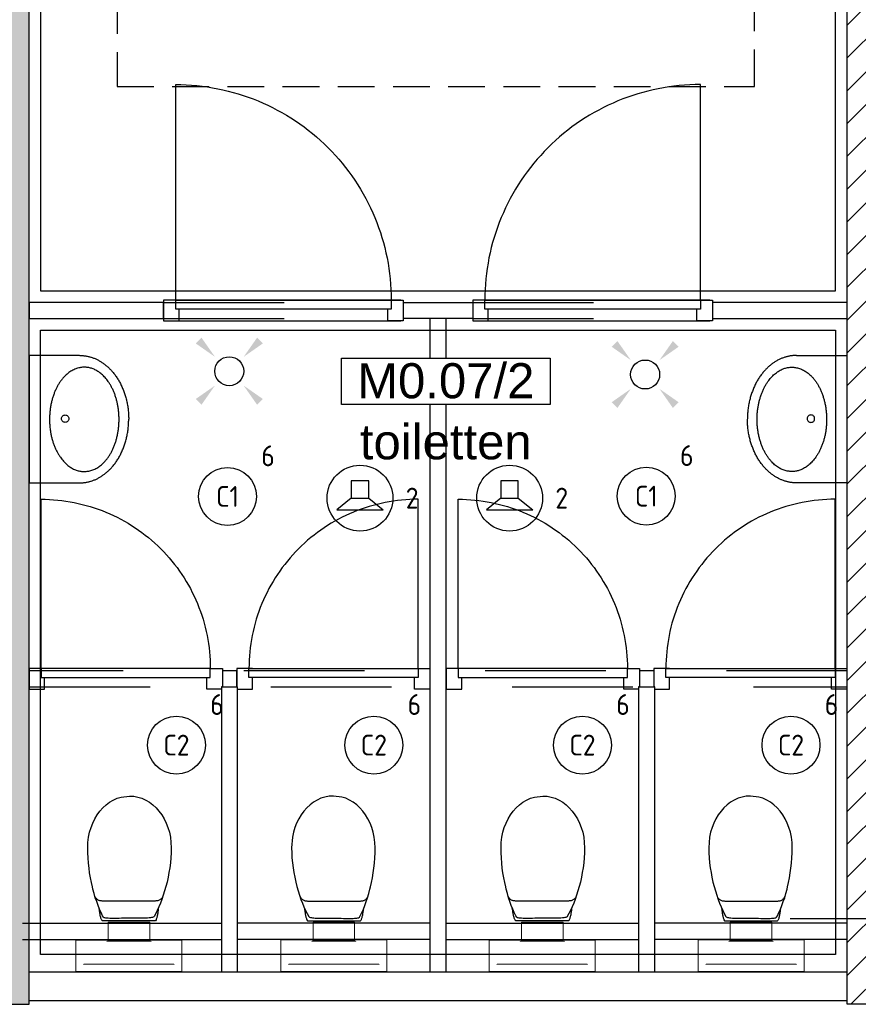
# Model space of a CAD drawing. Header units: millimetres. Extents: x -38031 to 110605, y -22066 to 88711.
# Tile 129 of 150: x 78745 to 82363, y 25480 to 29730. Entities that reach past the tile are written whole.
import ezdxf
from ezdxf.enums import TextEntityAlignment as Align

# ---------------------------------------------------------------- set-up
doc = ezdxf.new("R2010")
doc.units = ezdxf.units.MM
doc.header["$LTSCALE"] = 50
doc.set_wipeout_variables(frame=1)
doc.linetypes.add('HIDDEN2', pattern=[4.7625, 3.175, -1.5875])
doc.linetypes.add('STYLE_01', pattern=[0.41664, 0.20828, -0.20836])
for name, color, linetype in [('AB$1A---_ATTRIB035', 8, 'Continuous'), ('AL$1A---_ALGEMEEN', 8, 'Continuous'), ('AM$1A---_ARCERING', 8, 'Continuous'), ('Bouwkundig', 8, 'Continuous'), ('EL6311--', 3, 'Continuous'), ('EL6421--', 3, 'Continuous'), ('LICHT_TEXT018', 1, 'Continuous'), ('versterkte strook', 7, 'Continuous')]:
    doc.layers.add(name, color=color, linetype=linetype)
doc.styles.add('Arial', font='ARIAL.TTF')
doc.styles.add('BURO-018', font='iso.shx', dxfattribs={"height": 90})
doc.styles.get("Standard").update_dxf_attribs({"font": 'iso.shx'})

# ---------------------------------------------------------------- blocks, each defined once
blk = doc.blocks.new('E00411')
at = {"color": 0, "linetype": 'Continuous'}
blk.add_circle((0, 0), 1.25, dxfattribs=at)
for points in [[(-2.892, 2.396), (-2.396, 2.892), (-1.237, 1.237)], [(2.396, 2.892), (2.892, 2.396), (1.237, 1.237)], [(-2.396, -2.892), (-2.892, -2.396), (-1.237, -1.237)], [(2.892, -2.396), (2.396, -2.892), (1.237, -1.237)]]:
    blk.add_solid(points, dxfattribs=at)
at = {"color": 0, "linetype": 'Continuous', "style": 'BURO-018'}
for tag, p in [('E_GKAST', (0, 8)), ('E_GROEP', (0, 5)), ('E_SLET1', (4.5, 2)), ('E_GROEP', (0, 0)), ('E_GKAST', (0, 0))]:
    blk.add_attdef(tag, text='', height=1.8, dxfattribs=at).set_placement(p, align=Align.MIDDLE)
at = {"color": 0, "linetype": 'Continuous', "style": 'BURO-018', "flags": 1}
for tag, p in [('E_SGROEP', (4.5, 5)), ('E_MATCODE', (0, 0)), ('E_SGROEP', (0, 0))]:
    blk.add_attdef(tag, text='', height=1.8, dxfattribs=at).set_placement(p, align=Align.MIDDLE)
blk = doc.blocks.new('1115B3A')
at = {"color": 0, "linetype": 'Continuous'}
blk.add_circle((0, 0), 2.5, dxfattribs=at)
at = {"color": 0, "linetype": 'Continuous', "style": 'BURO-018'}
for tag, p in [('E_GKAST', (0, 8)), ('E_GROEP', (0, 5)), ('E_SGROEP', (4.5, 5)), ('E_ARMCODE', (0, 0)), ('E_SLET', (4.5, -1))]:
    blk.add_attdef(tag, text='', height=1.8, dxfattribs=at).set_placement(p, align=Align.MIDDLE)
blk = doc.blocks.new('32x_hout-mk 809-p')
at = {"color": 0}
for points in [[(-20.7, -167), (-20.7, -100), (-110.7, -100), (-110.7, -167)], [(-110.7, -867), (-20.7, -867), (-20.7, -934), (-110.7, -934)]]:
    blk.add_wipeout(points, dxfattribs=at).dxf.layer = 'AL$1A---_ALGEMEEN'
at = {"layer": 'AL$1A---_ALGEMEEN', "color": 0}
for points in [[(-20.7, -167), (-20.7, -100), (-110.7, -100), (-110.7, -167)], [(709.1, -864.1), (708.4, -846.2), (707.3, -828.3), (705.8, -810.4), (703.8, -792.6), (701.4, -774.9), (698.5, -757.2), (695.3, -739.6), (691.6, -722.1), (687.4, -704.6), (682.8, -687.3), (677.9, -670.1), (672.4, -653), (666.6, -636.1), (660.4, -619.3), (653.7, -602.6), (646.7, -586.2), (639.2, -569.9), (631.3, -553.8), (623.1, -537.9), (614.5, -522.2), (605.4, -506.7), (596, -491.5), (586.3, -476.4), (576.1, -461.7), (565.6, -447.1), (554.8, -432.9), (543.6, -418.9), (532.1, -405.2), (520.2, -391.8), (508, -378.6), (495.5, -365.8), (482.7, -353.3), (469.5, -341.1), (456.1, -329.2), (442.4, -317.7), (428.4, -306.5), (414.2, -295.7), (399.6, -285.2), (384.9, -275), (369.8, -265.3), (354.6, -255.9), (339.1, -246.8), (323.4, -238.2), (307.5, -229.9), (291.4, -222.1), (275.1, -214.6), (258.7, -207.6), (242, -200.9), (225.2, -194.7), (208.3, -188.8), (191.2, -183.4), (174, -178.4), (156.7, -173.9), (139.2, -169.7), (121.7, -166), (104.1, -162.7), (86.4, -159.9), (68.7, -157.5), (50.8, -155.5), (33, -154), (15.1, -152.9), (-2.8, -152.2), (-20.7, -152), (-20.7, -882), (709.3, -882)], [(-110.7, -867), (-20.7, -867), (-20.7, -934), (-110.7, -934)]]:
    blk.add_lwpolyline(points, close=True, dxfattribs=at)
at = {"color": 0}
blk.add_wipeout([(-60.7, -152), (-20.7, -152), (-20.7, -882), (-60.7, -882)], dxfattribs=at).dxf.layer = 'AL$1A---_ALGEMEEN'
at = {"layer": 'AL$1A---_ALGEMEEN', "color": 0}
blk.add_lwpolyline([(-60.7, -152), (-20.7, -152), (-20.7, -882), (-60.7, -882)], close=True, dxfattribs=at)
blk = doc.blocks.new('32x_hout-mk 809s-p')
at = {"color": 0}
for points in [[(-20.7, -167), (-20.7, -100), (-110.7, -100), (-110.7, -167)], [(-110.7, -867), (-20.7, -867), (-20.7, -934), (-110.7, -934)]]:
    blk.add_wipeout(points, dxfattribs=at).dxf.layer = 'AL$1A---_ALGEMEEN'
at = {"layer": 'AL$1A---_ALGEMEEN', "color": 0}
for points in [[(-20.7, -167), (-20.7, -100), (-110.7, -100), (-110.7, -167)], [(709.1, -864.1), (708.4, -846.2), (707.3, -828.3), (705.8, -810.4), (703.8, -792.6), (701.4, -774.9), (698.5, -757.2), (695.3, -739.6), (691.6, -722.1), (687.4, -704.6), (682.8, -687.3), (677.9, -670.1), (672.4, -653), (666.6, -636.1), (660.4, -619.3), (653.7, -602.6), (646.7, -586.2), (639.2, -569.9), (631.3, -553.8), (623.1, -537.9), (614.5, -522.2), (605.4, -506.7), (596, -491.5), (586.3, -476.4), (576.1, -461.7), (565.6, -447.1), (554.8, -432.9), (543.6, -418.9), (532.1, -405.2), (520.2, -391.8), (508, -378.6), (495.5, -365.8), (482.7, -353.3), (469.5, -341.1), (456.1, -329.2), (442.4, -317.7), (428.4, -306.5), (414.2, -295.7), (399.6, -285.2), (384.9, -275), (369.8, -265.3), (354.6, -255.9), (339.1, -246.8), (323.4, -238.2), (307.5, -229.9), (291.4, -222.1), (275.1, -214.6), (258.7, -207.6), (242, -200.9), (225.2, -194.7), (208.3, -188.8), (191.2, -183.4), (174, -178.4), (156.7, -173.9), (139.2, -169.7), (121.7, -166), (104.1, -162.7), (86.4, -159.9), (68.7, -157.5), (50.8, -155.5), (33, -154), (15.1, -152.9), (-2.8, -152.2), (-20.7, -152), (-20.7, -882), (709.3, -882)], [(-110.7, -867), (-20.7, -867), (-20.7, -934), (-110.7, -934)]]:
    blk.add_lwpolyline(points, close=True, dxfattribs=at)
at = {"color": 0}
blk.add_wipeout([(-60.7, -152), (-20.7, -152), (-20.7, -882), (-60.7, -882)], dxfattribs=at).dxf.layer = 'AL$1A---_ALGEMEEN'
at = {"layer": 'AL$1A---_ALGEMEEN', "color": 0}
blk.add_lwpolyline([(-60.7, -152), (-20.7, -152), (-20.7, -882), (-60.7, -882)], close=True, dxfattribs=at)
blk = doc.blocks.new('toil. 10 top')
at = {"color": 0, "lineweight": 5}
blk.add_wipeout([(-202.38, 176.35), (202.64, 176.35), (202.64, 77.25), (-202.38, 77.25)], dxfattribs=at).dxf.layer = 'AL$1A---_ALGEMEEN'
at = {"color": 0}
blk.add_wipeout([(-126.41, -63.78), (-125.9, -59.46), (-125.39, -54.88), (-124.88, -50.82), (-124.12, -47.01), (-123.61, -42.94), (-123.1, -39.13), (-122.34, -35.57), (-121.58, -32.02), (-120.82, -28.71), (-120.05, -25.66), (-119.29, -22.87), (-118.27, -19.82), (-117.51, -17.28), (-116.5, -14.99), (-113.95, -10.42), (115.23, -9.66), (116.5, -11.69), (117.77, -13.97), (119.04, -16.52), (120.06, -19.31), (121.08, -22.36), (122.09, -25.41), (122.86, -28.71), (123.87, -32.02), (124.64, -36.08), (125.14, -39.64), (125.91, -43.45), (126.67, -47.52), (127.18, -51.33), (127.94, -55.39), (129.46, -63.27)], dxfattribs=at).dxf.layer = 'AL$1A---_ALGEMEEN'
at = {"layer": 'AL$1A---_ALGEMEEN', "color": 0, "lineweight": 5, "flags": 128}
blk.add_lwpolyline([(-202.38, 176.35), (202.64, 176.35), (202.64, 77.25), (-202.38, 77.25), (-202.38, 176.35)], dxfattribs=at)
at = {"layer": 'AL$1A---_ALGEMEEN', "color": 0, "flags": 128}
blk.add_lwpolyline([(-126.41, -63.78), (-125.9, -59.46), (-125.39, -54.88), (-124.88, -50.82), (-124.12, -47.01), (-123.61, -42.94), (-123.1, -39.13), (-122.34, -35.57), (-121.58, -32.02), (-120.82, -28.71), (-120.05, -25.66), (-119.29, -22.87), (-118.27, -19.82), (-117.51, -17.28), (-116.5, -14.99), (-113.95, -10.42), (115.23, -9.66), (116.5, -11.69), (117.77, -13.97), (119.04, -16.52), (120.06, -19.31), (121.08, -22.36), (122.09, -25.41), (122.86, -28.71), (123.87, -32.02), (124.64, -36.08), (125.14, -39.64), (125.91, -43.45), (126.67, -47.52), (127.18, -51.33), (127.94, -55.39), (129.46, -63.27)], dxfattribs=at)
at = {"color": 0}
blk.add_wipeout([(-182.05, -326), (-181.8, -304.15), (-180.53, -282.55), (-178.5, -260.95), (-175.96, -239.61), (-172.4, -218.77), (-168.59, -198.19), (-164.01, -177.86), (-159.18, -158.29), (-153.59, -139.24), (-147.75, -120.94), (-141.65, -103.15), (-135.3, -86.65), (-128.69, -70.89), (-121.83, -55.65), (-114.97, -41.42), (-107.86, -28.46), (-106.59, -27.19), (-104.3, -25.92), (-101, -24.9), (-96.93, -24.14), (-92.1, -23.38), (-86.51, -22.87), (-80.16, -22.36), (-73.04, -22.11), (-65.68, -21.85), (-57.29, -21.6), (-48.65, -21.6), (-39.5, -21.6), (-29.85, -21.34), (-19.68, -21.34), (1.41, -21.34), (11.81, -21.34), (22.49, -21.34), (32.4, -21.34), (42.31, -21.09), (51.2, -21.09), (60.09, -20.84), (68.22, -20.84), (76.1, -20.84), (82.96, -21.09), (89.32, -21.34), (95.16, -21.6), (99.99, -22.11), (104.05, -22.87), (107.1, -23.63), (110.66, -25.66), (113.96, -32.52), (120.82, -45.99), (127.43, -60.98), (133.78, -76.74), (139.63, -93.25), (145.47, -110.27), (150.81, -128.31), (155.89, -147.11), (158.18, -156.77), (162.5, -176.33), (166.56, -196.41), (169.86, -216.99), (172.66, -238.34), (174.95, -259.93), (176.73, -281.79), (177.74, -303.64), (178.25, -326), (177.23, -348.87), (174.44, -370.981), (170.12, -392.571), (164.02, -412.651), (156.4, -432.471), (147.25, -450.511), (136.83, -467.791), (125.4, -483.801), (112.44, -498.031), (98.72, -510.981), (83.73, -522.161), (67.97, -531.821), (51.45, -539.191), (34.43, -544.781), (-1.9, -549.101), (-20.19, -548.081), (-38.23, -544.781), (-55.51, -539.191), (-72.03, -531.821), (-87.78, -522.161), (-102.52, -510.981), (-116.5, -498.031), (-129.2, -483.801), (-140.89, -467.791), (-151.31, -450.511), (-160.46, -432.471), (-168.08, -412.651), (-174.18, -392.571), (-178.5, -370.981)], dxfattribs=at).dxf.layer = 'AL$1A---_ALGEMEEN'
at = {"layer": 'AL$1A---_ALGEMEEN', "color": 0, "flags": 128}
blk.add_lwpolyline([(-182.05, -326), (-181.8, -304.15), (-180.53, -282.55), (-178.5, -260.95), (-175.96, -239.61), (-172.4, -218.77), (-168.59, -198.19), (-164.01, -177.86), (-159.18, -158.29), (-153.59, -139.24), (-147.75, -120.94), (-141.65, -103.15), (-135.3, -86.65), (-128.69, -70.89), (-121.83, -55.65), (-114.97, -41.42), (-107.86, -28.46), (-106.59, -27.19), (-104.3, -25.92), (-101, -24.9), (-96.93, -24.14), (-92.1, -23.38), (-86.51, -22.87), (-80.16, -22.36), (-73.04, -22.11), (-65.68, -21.85), (-57.29, -21.6), (-48.65, -21.6), (-39.5, -21.6), (-29.85, -21.34), (-19.68, -21.34), (1.41, -21.34), (11.81, -21.34), (22.49, -21.34), (32.4, -21.34), (42.31, -21.09), (51.2, -21.09), (60.09, -20.84), (68.22, -20.84), (76.1, -20.84), (82.96, -21.09), (89.32, -21.34), (95.16, -21.6), (99.99, -22.11), (104.05, -22.87), (107.1, -23.63), (110.66, -25.66), (113.96, -32.52), (120.82, -45.99), (127.43, -60.98), (133.78, -76.74), (139.63, -93.25), (145.47, -110.27), (150.81, -128.31), (155.89, -147.11), (158.18, -156.77), (162.5, -176.33), (166.56, -196.41), (169.86, -216.99), (172.66, -238.34), (174.95, -259.93), (176.73, -281.79), (177.74, -303.64), (178.25, -326), (177.23, -348.87), (174.44, -370.981), (170.12, -392.571), (164.02, -412.651), (156.4, -432.471), (147.25, -450.511), (136.83, -467.791), (125.4, -483.801), (112.44, -498.031), (98.72, -510.981), (83.73, -522.161), (67.97, -531.821), (51.45, -539.191), (34.43, -544.781), (-1.9, -549.101), (-20.19, -548.081), (-38.23, -544.781), (-55.51, -539.191), (-72.03, -531.821), (-87.78, -522.161), (-102.52, -510.981), (-116.5, -498.031), (-129.2, -483.801), (-140.89, -467.791), (-151.31, -450.511), (-160.46, -432.471), (-168.08, -412.651), (-174.18, -392.571), (-178.5, -370.981), (-182.05, -326)], dxfattribs=at)
at = {"color": 0, "lineweight": 5}
blk.add_wipeout([(-89.82, 75.21), (89.57, 75.21), (89.57, -4.57), (-89.82, -4.57)], dxfattribs=at).dxf.layer = 'AL$1A---_ALGEMEEN'
at = {"color": 0}
blk.add_wipeout([(-145.72, -115.35), (-144.45, -112.56), (-142.92, -110.01), (-141.14, -107.73), (-139.11, -105.19), (-137.08, -103.41), (-134.79, -101.88), (-132.25, -100.36), (-129.71, -99.09), (-127.17, -98.33), (-124.37, -97.31), (-121.83, -96.8), (-119.04, -96.29), (-116.24, -96.04), (-113.45, -95.79), (-107.86, -95.54), (110.66, -95.54), (112.95, -95.79), (115.74, -95.79), (118.28, -96.04), (120.82, -96.04), (123.36, -96.55), (125.91, -97.06), (128.19, -97.82), (130.73, -98.83), (133.02, -99.85), (135.31, -101.12), (137.59, -102.9), (139.63, -104.68), (141.66, -107.22), (143.44, -109.51), (147, -115.35)], dxfattribs=at).dxf.layer = 'AL$1A---_ALGEMEEN'
at = {"layer": 'AL$1A---_ALGEMEEN', "color": 0}
blk.add_line((460, 0), (-460, 0), dxfattribs=at)
at = {"layer": 'AL$1A---_ALGEMEEN', "color": 0, "lineweight": 5, "flags": 128}
blk.add_lwpolyline([(-89.82, 75.21), (89.57, 75.21), (89.57, -4.57), (-89.82, -4.57), (-89.82, 75.21)], dxfattribs=at)
at = {"layer": 'AL$1A---_ALGEMEEN', "color": 0, "flags": 128}
blk.add_lwpolyline([(-145.72, -115.35), (-144.45, -112.56), (-142.92, -110.01), (-141.14, -107.73), (-139.11, -105.19), (-137.08, -103.41), (-134.79, -101.88), (-132.25, -100.36), (-129.71, -99.09), (-127.17, -98.33), (-124.37, -97.31), (-121.83, -96.8), (-119.04, -96.29), (-116.24, -96.04), (-113.45, -95.79), (-107.86, -95.54), (110.66, -95.54), (112.95, -95.79), (115.74, -95.79), (118.28, -96.04), (120.82, -96.04), (123.36, -96.55), (125.91, -97.06), (128.19, -97.82), (130.73, -98.83), (133.02, -99.85), (135.31, -101.12), (137.59, -102.9), (139.63, -104.68), (141.66, -107.22), (143.44, -109.51), (147, -115.35)], dxfattribs=at)
at = {"color": 0, "lineweight": 5}
for points in [[(-228.05, 208.36), (-228.05, 71.4), (-89.82, 71.4)], [(89.82, 71.4), (229.32, 71.4), (229.32, 208.87)]]:
    blk.add_wipeout(points, dxfattribs=at).dxf.layer = 'AL$1A---_ALGEMEEN'
at = {"layer": 'AL$1A---_ALGEMEEN', "color": 0, "lineweight": 5}
blk.add_line((-228.05, 208.36), (229.32, 208.36), dxfattribs=at)
at = {"layer": 'AL$1A---_ALGEMEEN', "color": 0}
blk.add_line((460, 70), (-460, 70), dxfattribs=at)
at = {"layer": 'AL$1A---_ALGEMEEN', "color": 0, "lineweight": 5, "flags": 128}
for points in [[(-228.05, 208.36), (-228.05, 71.4), (-89.82, 71.4)], [(89.82, 71.4), (229.32, 71.4), (229.32, 208.87)]]:
    blk.add_lwpolyline(points, dxfattribs=at)
blk = doc.blocks.new('wastafel  430 x 550')
at = {"color": 0}
blk.add_wipeout([(0, -218.4), (275, -218.4), (275, -220.2), (275, -222), (274.9, -223.7), (274.9, -225.5), (274.8, -227.2), (274.7, -229), (274.6, -230.7), (274.4, -232.5), (274.3, -234.2), (274.1, -236), (273.9, -237.7), (273.7, -239.4), (273.5, -241.1), (273.2, -242.9), (273, -244.6), (272.7, -246.3), (272.4, -248), (272.1, -249.7), (271.8, -251.4), (271.4, -253.1), (271, -254.8), (270.6, -256.5), (270.2, -258.2), (269.8, -259.9), (269.4, -261.6), (268.9, -263.2), (268.4, -264.9), (267.9, -266.6), (267.4, -268.2), (266.9, -269.9), (266.4, -271.6), (265.8, -273.2), (265.2, -274.9), (264.6, -276.5), (264, -278.2), (263.3, -279.8), (262.7, -281.4), (262, -283.1), (261.3, -284.7), (260.6, -286.3), (259.9, -287.9), (259.1, -289.6), (258.4, -291.2), (257.6, -292.8), (256.8, -294.4), (256, -296), (255.1, -297.6), (254.3, -299.2), (253.4, -300.8), (252.5, -302.4), (251.6, -303.9), (250.7, -305.5), (249.7, -307.1), (248.8, -308.7), (247.8, -310.3), (246.8, -311.8), (245.8, -313.4), (244.7, -314.9), (243.7, -316.5), (242.6, -318), (241.5, -319.6), (240.4, -321.1), (239.3, -322.7), (238.2, -324.2), (237, -325.7), (235.8, -327.3), (234.6, -328.8), (233.4, -330.3), (232.2, -331.8), (231, -333.2), (229.8, -334.7), (228.5, -336.2), (227.3, -337.6), (226, -339), (224.7, -340.5), (223.4, -341.9), (222.1, -343.3), (220.7, -344.7), (219.4, -346.1), (218, -347.5), (216.7, -348.8), (215.3, -350.2), (213.9, -351.5), (212.5, -352.9), (211.1, -354.2), (209.6, -355.5), (208.2, -356.8), (206.7, -358.1), (205.3, -359.4), (203.8, -360.7), (202.3, -361.9), (200.8, -363.2), (199.2, -364.4), (197.7, -365.7), (196.1, -366.9), (194.6, -368.1), (193, -369.3), (191.4, -370.5), (189.8, -371.7), (188.2, -372.9), (186.5, -374), (184.9, -375.2), (183.2, -376.3), (181.6, -377.5), (179.9, -378.6), (178.2, -379.7), (176.5, -380.8), (174.7, -381.9), (173, -383), (171.3, -384.1), (169.5, -385.1), (167.7, -386.2), (165.9, -387.2), (164.1, -388.3), (162.3, -389.3), (160.5, -390.3), (158.6, -391.3), (156.8, -392.3), (154.9, -393.3), (153, -394.2), (151.1, -395.2), (149.2, -396.2), (147.3, -397.1), (145.4, -398), (143.4, -399), (141.5, -399.9), (139.5, -400.8), (137.5, -401.7), (135.5, -402.5), (133.5, -403.4), (131.5, -404.3), (129.5, -405.1), (127.5, -405.9), (125.4, -406.7), (123.4, -407.5), (121.4, -408.3), (119.4, -409.1), (117.3, -409.8), (115.3, -410.6), (113.2, -411.3), (111.2, -412), (109.1, -412.7), (107, -413.4), (105, -414.1), (102.9, -414.7), (100.8, -415.4), (98.7, -416), (96.7, -416.6), (94.6, -417.2), (92.5, -417.8), (90.4, -418.4), (88.3, -418.9), (86.1, -419.5), (84, -420), (81.9, -420.5), (79.8, -421), (77.6, -421.5), (75.5, -422), (73.4, -422.5), (71.2, -422.9), (69.1, -423.3), (66.9, -423.8), (64.8, -424.2), (62.6, -424.6), (60.4, -425), (58.2, -425.3), (56.1, -425.7), (53.9, -426), (51.7, -426.3), (49.5, -426.7), (47.3, -426.9), (45.1, -427.2), (42.9, -427.5), (40.7, -427.8), (38.5, -428), (36.2, -428.2), (34, -428.4), (31.8, -428.6), (29.5, -428.8), (27.3, -429), (25, -429.2), (22.8, -429.3), (20.5, -429.4), (18.3, -429.6), (16, -429.7), (13.7, -429.8), (11.5, -429.8), (9.2, -429.9), (6.9, -429.9), (4.6, -430), (2.3, -430), (0, -430)], dxfattribs=at).dxf.layer = 'AL$1A---_ALGEMEEN'
at = {"layer": 'AL$1A---_ALGEMEEN', "color": 0}
blk.add_open_spline([(275, -218.4), (275, -275.1), (201.3, -373.3), (73.7, -430), (0, -430)], degree=2, dxfattribs=at)
at = {"color": 0}
blk.add_wipeout([(275, -218.4), (275, 0), (-275, 0), (-275, -218.4)], dxfattribs=at).dxf.layer = 'AL$1A---_ALGEMEEN'
at = {"layer": 'AL$1A---_ALGEMEEN', "color": 0}
blk.add_lwpolyline([(275, -218.4), (275, 0), (-275, 0), (-275, -218.4)], dxfattribs=at)
at = {"color": 0}
blk.add_wipeout([(0, -218.4), (-275, -218.4), (-275, -220.2), (-275, -222), (-274.9, -223.7), (-274.9, -225.5), (-274.8, -227.2), (-274.7, -229), (-274.6, -230.7), (-274.4, -232.5), (-274.3, -234.2), (-274.1, -236), (-273.9, -237.7), (-273.7, -239.4), (-273.5, -241.1), (-273.2, -242.9), (-273, -244.6), (-272.7, -246.3), (-272.4, -248), (-272.1, -249.7), (-271.8, -251.4), (-271.4, -253.1), (-271, -254.8), (-270.6, -256.5), (-270.2, -258.2), (-269.8, -259.9), (-269.4, -261.6), (-268.9, -263.2), (-268.4, -264.9), (-267.9, -266.6), (-267.4, -268.2), (-266.9, -269.9), (-266.4, -271.6), (-265.8, -273.2), (-265.2, -274.9), (-264.6, -276.5), (-264, -278.2), (-263.3, -279.8), (-262.7, -281.4), (-262, -283.1), (-261.3, -284.7), (-260.6, -286.3), (-259.9, -287.9), (-259.1, -289.6), (-258.4, -291.2), (-257.6, -292.8), (-256.8, -294.4), (-256, -296), (-255.1, -297.6), (-254.3, -299.2), (-253.4, -300.8), (-252.5, -302.4), (-251.6, -303.9), (-250.7, -305.5), (-249.7, -307.1), (-248.8, -308.7), (-247.8, -310.3), (-246.8, -311.8), (-245.8, -313.4), (-244.7, -314.9), (-243.7, -316.5), (-242.6, -318), (-241.5, -319.6), (-240.4, -321.1), (-239.3, -322.7), (-238.2, -324.2), (-237, -325.7), (-235.8, -327.3), (-234.6, -328.8), (-233.4, -330.3), (-232.2, -331.8), (-231, -333.2), (-229.8, -334.7), (-228.5, -336.2), (-227.3, -337.6), (-226, -339), (-224.7, -340.5), (-223.4, -341.9), (-222.1, -343.3), (-220.7, -344.7), (-219.4, -346.1), (-218, -347.5), (-216.7, -348.8), (-215.3, -350.2), (-213.9, -351.5), (-212.5, -352.9), (-211.1, -354.2), (-209.6, -355.5), (-208.2, -356.8), (-206.7, -358.1), (-205.3, -359.4), (-203.8, -360.7), (-202.3, -361.9), (-200.8, -363.2), (-199.2, -364.4), (-197.7, -365.7), (-196.1, -366.9), (-194.6, -368.1), (-193, -369.3), (-191.4, -370.5), (-189.8, -371.7), (-188.2, -372.9), (-186.5, -374), (-184.9, -375.2), (-183.2, -376.3), (-181.6, -377.5), (-179.9, -378.6), (-178.2, -379.7), (-176.5, -380.8), (-174.7, -381.9), (-173, -383), (-171.3, -384.1), (-169.5, -385.1), (-167.7, -386.2), (-165.9, -387.2), (-164.1, -388.3), (-162.3, -389.3), (-160.5, -390.3), (-158.6, -391.3), (-156.8, -392.3), (-154.9, -393.3), (-153, -394.2), (-151.1, -395.2), (-149.2, -396.2), (-147.3, -397.1), (-145.4, -398), (-143.4, -399), (-141.5, -399.9), (-139.5, -400.8), (-137.5, -401.7), (-135.5, -402.5), (-133.5, -403.4), (-131.5, -404.3), (-129.5, -405.1), (-127.5, -405.9), (-125.4, -406.7), (-123.4, -407.5), (-121.4, -408.3), (-119.4, -409.1), (-117.3, -409.8), (-115.3, -410.6), (-113.2, -411.3), (-111.2, -412), (-109.1, -412.7), (-107, -413.4), (-105, -414.1), (-102.9, -414.7), (-100.8, -415.4), (-98.7, -416), (-96.7, -416.6), (-94.6, -417.2), (-92.5, -417.8), (-90.4, -418.4), (-88.3, -418.9), (-86.1, -419.5), (-84, -420), (-81.9, -420.5), (-79.8, -421), (-77.6, -421.5), (-75.5, -422), (-73.4, -422.5), (-71.2, -422.9), (-69.1, -423.3), (-66.9, -423.8), (-64.8, -424.2), (-62.6, -424.6), (-60.4, -425), (-58.2, -425.3), (-56.1, -425.7), (-53.9, -426), (-51.7, -426.3), (-49.5, -426.7), (-47.3, -426.9), (-45.1, -427.2), (-42.9, -427.5), (-40.7, -427.8), (-38.5, -428), (-36.2, -428.2), (-34, -428.4), (-31.8, -428.6), (-29.5, -428.8), (-27.3, -429), (-25, -429.2), (-22.8, -429.3), (-20.5, -429.4), (-18.3, -429.6), (-16, -429.7), (-13.7, -429.8), (-11.5, -429.8), (-9.2, -429.9), (-6.9, -429.9), (-4.6, -430), (-2.3, -430), (0, -430)], dxfattribs=at).dxf.layer = 'AL$1A---_ALGEMEEN'
at = {"layer": 'AL$1A---_ALGEMEEN', "color": 0}
blk.add_open_spline([(-275, -218.4), (-275, -275.1), (-201.3, -373.3), (-73.7, -430), (0, -430)], degree=2, dxfattribs=at)
at = {"color": 0}
blk.add_wipeout([(-0.9, -388.4), (-23, -387.7), (-44.8, -385.5), (-66.3, -382), (-87, -377), (-107, -370.7), (-125.9, -363.1), (-143.7, -354.4), (-160, -344.5), (-174.9, -333.6), (-188, -321.8), (-199.4, -309.1), (-208.8, -295.8), (-216.3, -282), (-221.6, -267.7), (-224.9, -253.1), (-225.9, -238.4), (-224.9, -223.7), (-221.6, -209.2), (-216.3, -194.9), (-208.8, -181), (-199.4, -167.7), (-188, -155.1), (-174.9, -143.3), (-160, -132.4), (-143.7, -122.5), (-125.9, -113.7), (-107, -106.1), (-87, -99.8), (-66.3, -94.9), (-44.8, -91.3), (-23, -89.1), (-0.9, -88.4), (21.1, -89.1), (43, -91.3), (64.4, -94.9), (85.2, -99.8), (105.1, -106.1), (124.1, -113.7), (141.8, -122.5), (158.2, -132.4), (173, -143.3), (186.1, -155.1), (197.5, -167.7), (206.9, -181), (214.4, -194.9), (219.7, -209.2), (223, -223.7), (224.1, -238.4), (223, -253.1), (219.7, -267.7), (214.4, -282), (206.9, -295.8), (197.5, -309.1), (186.1, -321.8), (173, -333.6), (158.2, -344.5), (141.8, -354.4), (124.1, -363.1), (105.1, -370.7), (85.2, -377), (64.4, -382), (43, -385.5), (21.1, -387.7)], dxfattribs=at).dxf.layer = 'AL$1A---_ALGEMEEN'
at = {"layer": 'AL$1A---_ALGEMEEN', "color": 0}
blk.add_open_spline([(-113.4, -108.5), (-61.2, -88.4), (59.3, -88.4), (163.8, -128.6), (224.1, -198.2), (224.1, -278.6), (163.8, -348.2), (59.3, -388.4), (-61.2, -388.4), (-165.7, -348.2), (-225.9, -278.6), (-225.9, -198.2), (-165.7, -128.6), (-113.4, -108.5)], degree=2, dxfattribs=at)
at = {"color": 0}
blk.add_wipeout([(2, -172), (0.4, -171.9), (-1.1, -171.7), (-2.6, -171.3), (-4.1, -170.8), (-5.5, -170.1), (-6.9, -169.3), (-8.2, -168.4), (-9.3, -167.3), (-10.4, -166.2), (-11.3, -164.9), (-12.1, -163.5), (-12.8, -162.1), (-13.3, -160.6), (-13.7, -159.1), (-13.9, -157.6), (-14, -156), (-13.9, -154.4), (-13.7, -152.9), (-13.3, -151.4), (-12.8, -149.9), (-12.1, -148.5), (-11.3, -147.1), (-10.4, -145.8), (-9.3, -144.7), (-8.2, -143.6), (-6.9, -142.7), (-5.5, -141.9), (-4.1, -141.2), (-2.6, -140.7), (-1.1, -140.3), (0.4, -140.1), (2, -140), (3.6, -140.1), (5.1, -140.3), (6.6, -140.7), (8.1, -141.2), (9.5, -141.9), (10.9, -142.7), (12.2, -143.6), (13.3, -144.7), (14.4, -145.8), (15.3, -147.1), (16.1, -148.5), (16.8, -149.9), (17.3, -151.4), (17.7, -152.9), (17.9, -154.4), (18, -156), (17.9, -157.6), (17.7, -159.1), (17.3, -160.6), (16.8, -162.1), (16.1, -163.5), (15.3, -164.9), (14.4, -166.2), (13.3, -167.3), (12.2, -168.4), (10.9, -169.3), (9.5, -170.1), (8.1, -170.8), (6.6, -171.3), (5.1, -171.7), (3.6, -171.9)], dxfattribs=at).dxf.layer = 'AL$1A---_ALGEMEEN'
at = {"layer": 'AL$1A---_ALGEMEEN', "color": 0, "flags": 128}
blk.add_lwpolyline([(-14, -156, -0.414214), (2, -140, -0.414214), (18, -156, -0.414214), (2, -172, -0.414214)], format="xyb", close=True, dxfattribs=at)
blk = doc.blocks.new('tekst 12 pts')
at = {"layer": 'AL$1A---_ALGEMEEN', "color": 0, "style": 'Arial'}
blk.add_attdef('naam_ruimte', text='', height=151.5, dxfattribs=at).set_placement((0, -41.1), align=Align.TOP_CENTER)
at = {"layer": 'AL$1A---_ALGEMEEN', "color": 0, "flags": 1}
for tag, p in [('oppervlakte', (-264.6, -1003)), ('stramiennummer', (-264.6, -1275.7))]:
    blk.add_attdef(tag, p, '', height=151.5, dxfattribs=at)
blk = doc.blocks.new('ruimtenummer')
at = {"layer": 'AL$1A---_ALGEMEEN', "color": 0, "flags": 1}
for tag, p in [('peil', (-450, -397.1)), ('onderdeel', (-450, -669.8))]:
    blk.add_attdef(tag, p, '', height=151.5, dxfattribs=at)
at = {"color": 0}
blk.add_wipeout([(-450, 100), (450, 100), (450, -100), (-450, -100)], dxfattribs=at).dxf.layer = 'AL$1A---_ALGEMEEN'
at = {"layer": 'AL$1A---_ALGEMEEN', "color": 0}
blk.add_lwpolyline([(-450, 100), (450, 100), (450, -100), (-450, -100)], close=True, dxfattribs=at)
at = {"layer": 'AL$1A---_ALGEMEEN', "color": 0, "style": 'Arial'}
blk.add_attdef('ruimtenummer', text='', height=151.5, dxfattribs=at).set_placement((0, 78), align=Align.TOP_CENTER)
blk = doc.blocks.new('32x_hout-mk 810s-p')
at = {"color": 0}
blk.add_wipeout([(-20.7, -1023), (-20.7, -11), (-110.7, -11), (-110.7, -1023)], dxfattribs=at).dxf.layer = 'AL$1A---_ALGEMEEN'
at = {"layer": 'AL$1A---_ALGEMEEN', "color": 0}
blk.add_lwpolyline([(-20.7, -1023), (-20.7, -11), (-110.7, -11), (-110.7, -1023)], close=True, dxfattribs=at)
at = {"color": 0}
for points in [[(-20.7, -67), (-20.7, 0), (-110.7, 0), (-110.7, -67)], [(-110.7, -967), (-20.7, -967), (-20.7, -1034), (-110.7, -1034)]]:
    blk.add_wipeout(points, dxfattribs=at).dxf.layer = 'AL$1A---_ALGEMEEN'
at = {"layer": 'AL$1A---_ALGEMEEN', "color": 0}
for points in [[(-20.7, -67), (-20.7, 0), (-110.7, 0), (-110.7, -67)], [(909, -74.8), (908.2, -97.6), (906.8, -120.4), (904.8, -143.2), (902.3, -165.8), (899.2, -188.5), (895.6, -211), (891.4, -233.4), (886.7, -255.8), (881.4, -278), (875.6, -300), (869.2, -322), (862.4, -343.7), (854.9, -365.3), (847, -386.7), (838.5, -407.9), (829.5, -428.9), (820, -449.6), (810, -470.1), (799.5, -490.4), (788.5, -510.4), (777, -530.1), (765, -549.5), (752.6, -568.7), (739.6, -587.5), (726.3, -606), (712.5, -624.2), (698.2, -642), (683.5, -659.5), (668.4, -676.5), (652.8, -693.3), (636.9, -709.6), (620.6, -725.5), (603.8, -741.1), (586.7, -756.2), (569.3, -770.9), (551.5, -785.2), (533.3, -799), (514.8, -812.4), (496, -825.3), (476.8, -837.7), (457.4, -849.7), (437.7, -861.2), (417.7, -872.2), (397.4, -882.7), (376.9, -892.7), (356.2, -902.2), (335.2, -911.2), (314, -919.7), (292.6, -927.6), (271, -935.1), (249.3, -942), (227.3, -948.3), (205.3, -954.1), (183.1, -959.4), (160.7, -964.1), (138.3, -968.3), (115.8, -971.9), (93.1, -975), (70.4, -977.5), (47.7, -979.5), (24.9, -980.9), (2.1, -981.7), (-20.7, -982), (-20.7, -52), (909.3, -52)], [(-110.7, -967), (-20.7, -967), (-20.7, -1034), (-110.7, -1034)]]:
    blk.add_lwpolyline(points, close=True, dxfattribs=at)
at = {"color": 0}
blk.add_wipeout([(-60.7, -52), (-20.7, -52), (-20.7, -982), (-60.7, -982)], dxfattribs=at).dxf.layer = 'AL$1A---_ALGEMEEN'
at = {"layer": 'AL$1A---_ALGEMEEN', "color": 0}
blk.add_lwpolyline([(-60.7, -52), (-20.7, -52), (-20.7, -982), (-60.7, -982)], close=True, dxfattribs=at)
blk = doc.blocks.new('32x_hout-mk 810-a')
at = {"color": 0}
blk.add_wipeout([(-20.7, -1023), (-20.7, -11), (-110.7, -11), (-110.7, -1023)], dxfattribs=at).dxf.layer = 'AL$1A---_ALGEMEEN'
at = {"layer": 'AL$1A---_ALGEMEEN', "color": 0}
blk.add_lwpolyline([(-20.7, -1023), (-20.7, -11), (-110.7, -11), (-110.7, -1023)], close=True, dxfattribs=at)
at = {"color": 0}
for points in [[(-20.7, -67), (-20.7, 0), (-110.7, 0), (-110.7, -67)], [(-110.7, -967), (-20.7, -967), (-20.7, -1034), (-110.7, -1034)]]:
    blk.add_wipeout(points, dxfattribs=at).dxf.layer = 'AL$1A---_ALGEMEEN'
at = {"layer": 'AL$1A---_ALGEMEEN', "color": 0}
for points in [[(-20.7, -67), (-20.7, 0), (-110.7, 0), (-110.7, -67)], [(909, -959.2), (908.2, -936.4), (906.8, -913.6), (904.8, -890.8), (902.3, -868.2), (899.2, -845.5), (895.6, -823), (891.4, -800.6), (886.7, -778.2), (881.4, -756), (875.6, -734), (869.2, -712), (862.4, -690.3), (854.9, -668.7), (847, -647.3), (838.5, -626.1), (829.5, -605.1), (820, -584.4), (810, -563.9), (799.5, -543.6), (788.5, -523.6), (777, -503.9), (765, -484.5), (752.6, -465.3), (739.6, -446.5), (726.3, -428), (712.5, -409.8), (698.2, -392), (683.5, -374.5), (668.4, -357.5), (652.8, -340.7), (636.9, -324.4), (620.6, -308.5), (603.8, -292.9), (586.7, -277.8), (569.3, -263.1), (551.5, -248.8), (533.3, -235), (514.8, -221.6), (496, -208.7), (476.8, -196.3), (457.4, -184.3), (437.7, -172.8), (417.7, -161.8), (397.4, -151.3), (376.9, -141.3), (356.2, -131.8), (335.2, -122.8), (314, -114.3), (292.6, -106.4), (271, -98.9), (249.3, -92), (227.3, -85.7), (205.3, -79.9), (183.1, -74.6), (160.7, -69.9), (138.3, -65.7), (115.8, -62.1), (93.1, -59), (70.4, -56.5), (47.7, -54.5), (24.9, -53.1), (2.1, -52.3), (-20.7, -52), (-20.7, -982), (909.3, -982)], [(-110.7, -967), (-20.7, -967), (-20.7, -1034), (-110.7, -1034)]]:
    blk.add_lwpolyline(points, close=True, dxfattribs=at)
at = {"color": 0}
blk.add_wipeout([(-60.7, -52), (-20.7, -52), (-20.7, -982), (-60.7, -982)], dxfattribs=at).dxf.layer = 'AL$1A---_ALGEMEEN'
at = {"layer": 'AL$1A---_ALGEMEEN', "color": 0}
blk.add_lwpolyline([(-60.7, -52), (-20.7, -52), (-20.7, -982), (-60.7, -982)], close=True, dxfattribs=at)
blk = doc.blocks.new('200254 W 210e 19-03-2008')
at = {"layer": 'AL$1A---_ALGEMEEN', "yscale": 0.02, "zscale": 0.02}
for name, p, xscale, rotation in [('wastafel  430 x 550', (20610.449, 3576.061), 0.02, 90), ('wastafel  430 x 550', (20681.049, 3576.061), -0.02, 270), ('32x_hout-mk 809s-p', (20629.134, 3554.96), -0.02, 270), ('32x_hout-mk 809-p', (20626.389, 3554.96), 0.02, 90), ('32x_hout-mk 809s-p', (20665.129, 3554.96), -0.02, 270), ('32x_hout-mk 809-p', (20662.369, 3554.96), 0.02, 90), ('toil. 10 top', (20619.078, 3532.545), 0.02, 180), ('toil. 10 top', (20672.752, 3532.545), -0.02, 180)]:
    blk.add_blockref(name, p, dxfattribs=dict(at, xscale=xscale, rotation=rotation))
for points in [[(20622.066, 3586.145), (20610.474, 3586.145), (20610.474, 3584.745), (20622.066, 3584.745)], [(20681.049, 3586.145), (20669.426, 3586.145), (20669.426, 3584.745), (20681.049, 3584.745)]]:
    blk.add_wipeout(points).dxf.layer = 'AL$1A---_ALGEMEEN'
at = {"layer": 'AL$1A---_ALGEMEEN'}
for points in [[(20622.066, 3586.145), (20610.474, 3586.145), (20610.474, 3584.745), (20622.066, 3584.745)], [(20681.049, 3586.145), (20669.426, 3586.145), (20669.426, 3584.745), (20681.049, 3584.745)]]:
    blk.add_lwpolyline(points, close=True, dxfattribs=at)
at = {"layer": 'AL$1A---_ALGEMEEN', "linetype": 'STYLE_01'}
blk.add_lwpolyline([(20681.069, 3554.345), (20610.474, 3554.345), (20610.474, 3552.945), (20681.069, 3552.945)], close=True, dxfattribs=at)
at = {"layer": 'AL$1A---_ALGEMEEN', "xscale": -0.02, "yscale": 0.02, "zscale": 0.02, "rotation": 180}
blk.add_blockref('toil. 10 top', (20636.752, 3532.545), dxfattribs=at)
at = {"layer": 'AL$1A---_ALGEMEEN', "xscale": 0.02, "yscale": 0.02, "zscale": 0.02, "rotation": 180}
blk.add_blockref('toil. 10 top', (20654.747, 3532.545), dxfattribs=at)
blk.add_wipeout([(20627.049, 3528.345), (20628.449, 3528.345), (20628.449, 3547.131), (20628.449, 3551.579), (20628.449, 3552.945), (20627.049, 3552.945), (20627.049, 3551.579), (20627.049, 3544.3)]).dxf.layer = 'AL$1A---_ALGEMEEN'
at = {"layer": 'AL$1A---_ALGEMEEN'}
blk.add_lwpolyline([(20627.049, 3528.345), (20628.449, 3528.345), (20628.449, 3547.131), (20628.449, 3551.579), (20628.449, 3552.945), (20627.049, 3552.945), (20627.049, 3551.579), (20627.049, 3544.3)], close=True, dxfattribs=at)
for points in [[(20645.049, 3528.345), (20646.449, 3528.345), (20646.449, 3549.029), (20646.449, 3552.663), (20646.449, 3554.093), (20646.449, 3556.284), (20646.449, 3584.745), (20645.049, 3584.745), (20645.049, 3557.305), (20645.049, 3554.093), (20645.049, 3552.663), (20645.049, 3548.621)], [(20663.049, 3528.345), (20664.449, 3528.345), (20664.449, 3548.888), (20664.449, 3551.579), (20664.449, 3552.945), (20663.049, 3552.945), (20663.049, 3551.579), (20663.049, 3548.01)]]:
    blk.add_wipeout(points).dxf.layer = 'AL$1A---_ALGEMEEN'
for points in [[(20645.049, 3528.345), (20646.449, 3528.345), (20646.449, 3549.029), (20646.449, 3552.663), (20646.449, 3554.093), (20646.449, 3556.284), (20646.449, 3584.745), (20645.049, 3584.745), (20645.049, 3557.305), (20645.049, 3554.093), (20645.049, 3552.663), (20645.049, 3548.621)], [(20663.049, 3528.345), (20664.449, 3528.345), (20664.449, 3548.888), (20664.449, 3551.579), (20664.449, 3552.945), (20663.049, 3552.945), (20663.049, 3551.579), (20663.049, 3548.01)]]:
    blk.add_lwpolyline(points, close=True, dxfattribs=at)
ref = blk.add_blockref('tekst 12 pts', (20646.414, 3576.446), dxfattribs=dict(at, xscale=-0.02, yscale=0.02, zscale=0.02))
ref.add_attrib('naam_ruimte', 'toiletten', dxfattribs={"layer": 'AB$1A---_ATTRIB035', "height": 3.0305, "style": 'Arial'}).set_placement((20646.414, 3575.624), align=Align.TOP_CENTER)
ref = blk.add_blockref('ruimtenummer', (20646.414, 3579.334), dxfattribs=dict(at, xscale=0.02, yscale=0.02, zscale=0.02))
ref.add_attrib('ruimtenummer', 'M0.07/2', dxfattribs={"layer": 'AB$1A---_ATTRIB035', "height": 3.0305, "style": 'Arial'}).set_placement((20646.414, 3580.894), align=Align.TOP_CENTER)
for points in [[(20642.746, 3586.145), (20648.746, 3586.145), (20648.746, 3584.745), (20642.746, 3584.745)], [(20610.474, 3528.345), (20681.049, 3528.345), (20681.049, 3525.845), (20610.474, 3525.845)]]:
    blk.add_wipeout(points).dxf.layer = 'AL$1A---_ALGEMEEN'
at = {"layer": 'AM$1A---_ARCERING', "linetype": 'Continuous', "lineweight": 0}
blk.add_hatch(color=256, dxfattribs=at).paths.add_polyline_path([(20606.474, 3525.545), (20610.474, 3525.545), (20610.474, 3674.925), (20606.474, 3674.925)])
at = {"layer": 'AL$1A---_ALGEMEEN'}
for points in [[(20606.474, 3525.545), (20610.474, 3525.545), (20610.474, 3674.925), (20606.474, 3674.925)], [(20642.746, 3586.145), (20648.746, 3586.145), (20648.746, 3584.745), (20642.746, 3584.745)], [(20611.449, 3583.745), (20680.043, 3583.745), (20680.043, 3529.845), (20611.449, 3529.845)], [(20610.474, 3528.345), (20681.049, 3528.345), (20681.049, 3525.845), (20610.474, 3525.845)]]:
    blk.add_lwpolyline(points, close=True, dxfattribs=at)
for points in [[(20689.059, 3654.295), (20689.059, 3651.295), (20684.049, 3651.295), (20684.049, 3528.545), (20689.059, 3528.545), (20689.059, 3525.545), (20684.049, 3525.545), (20681.049, 3525.545), (20681.049, 3654.295), (20684.049, 3654.295)], [(20628.389, 3554.345), (20627.134, 3554.345), (20627.134, 3552.945), (20628.389, 3552.945)], [(20663.129, 3554.345), (20663.129, 3552.945), (20664.389, 3552.945), (20664.389, 3554.345)]]:
    blk.add_wipeout(points).dxf.layer = 'AL$1A---_ALGEMEEN'
at = {"layer": 'AM$1A---_ARCERING', "linetype": 'Continuous', "lineweight": 5}
h = blk.add_hatch(dxfattribs=at)
h.set_pattern_fill('KALKZANDSTEEN', color=256, style=0, pattern_type=2)
h.set_pattern_definition([(45, (0, 0), (1.41421356, -1.41421356), [])])
h.paths.add_polyline_path([(20684.049, 3525.545), (20681.049, 3525.545), (20681.049, 3654.295), (20684.049, 3654.295), (20694.049, 3654.295), (20697.049, 3654.295), (20697.049, 3525.545), (20694.049, 3525.545)])
h.paths.add_polyline_path([(20684.049, 3651.295), (20684.049, 3528.545), (20694.049, 3528.545), (20694.049, 3651.295)], flags=16)
at = {"layer": 'AL$1A---_ALGEMEEN'}
for points in [[(20709.049, 3655.295), (20710.049, 3655.295), (20710.049, 3651.895), (20698.049, 3651.895), (20698.049, 3599.945), (20999.829, 3599.945), (20999.829, 3786.345), (20611.449, 3786.345), (20611.449, 3587.145), (20680.043, 3587.145), (20680.049, 3651.895), (20629.449, 3651.895), (20629.449, 3655.295)], [(20628.389, 3554.345), (20627.134, 3554.345), (20627.134, 3552.945), (20628.389, 3552.945)], [(20663.129, 3554.345), (20663.129, 3552.945), (20664.389, 3552.945), (20664.389, 3554.345)]]:
    blk.add_lwpolyline(points, close=True, dxfattribs=at)
at = {"layer": 'AL$1A---_ALGEMEEN', "flags": 128}
blk.add_lwpolyline([(20684.049, 3525.545), (20681.049, 3525.545), (20681.049, 3654.295), (20684.049, 3654.295), (20694.049, 3654.295), (20697.049, 3654.295), (20697.049, 3525.545), (20694.049, 3525.545)], close=True, dxfattribs=at)
at = {"layer": 'AL$1A---_ALGEMEEN', "xscale": 0.02, "yscale": 0.02, "zscale": 0.02, "rotation": 90}
for name, p in [('32x_hout-mk 810s-p', (20622.066, 3586.76)), ('32x_hout-mk 810-a', (20648.746, 3586.76))]:
    blk.add_blockref(name, p, dxfattribs=at)
at = {"layer": 'AL$1A---_ALGEMEEN', "linetype": 'STYLE_01'}
for p, q in [((20622.066, 3586.145), (20642.746, 3586.145)), ((20648.746, 3586.145), (20669.426, 3586.145)), ((20622.066, 3584.745), (20642.746, 3584.745)), ((20648.746, 3584.745), (20669.426, 3584.745))]:
    blk.add_line(p, q, dxfattribs=at)
blk = doc.blocks.new('E00497')
at = {"color": 0}
for p, q in [((0, 0.75), (1, 2)), ((1, -2), (1, 2)), ((0, 0.75), (-1.5, 0.75)), ((0, -0.75), (0, 0.75)), ((-1.5, -0.75), (0, -0.75)), ((0, -0.75), (1, -2))]:
    blk.add_line(p, q, dxfattribs=at)
blk.add_line((-1.5, 0.75), (-1.5, -0.75))
blk.add_circle((0, 0), 2.841, dxfattribs=at)
at = {"color": 0, "linetype": 'Continuous', "style": 'BURO-018'}
blk.add_attdef('E_TEXT1', text='', height=1.8, dxfattribs=at).set_placement((0, 4.5), align=Align.MIDDLE)
at = {"color": 0, "linetype": 'Continuous', "style": 'BURO-018', "flags": 1}
blk.add_attdef('E_MATCODE', text='', height=1.8, dxfattribs=at).set_placement((0, 0), align=Align.MIDDLE)

msp = doc.modelspace()

# ---------------------------------------------------------------- block references
at = {"layer": 'Bouwkundig', "xscale": 50, "yscale": 50, "zscale": 50}
msp.add_blockref('200254 W 210e 19-03-2008', (-951737.5, -150797.3), dxfattribs=at)

# ---------------------------------------------------------------- next in the draw order: linework, layer by layer
at = {"layer": 'LICHT_TEXT018', "linetype": 'HIDDEN2'}
msp.add_lwpolyline([(79164.9, 29442.2), (81914.9, 29442.2), (81914.9, 30542.2), (79164.9, 30542.2)], close=True, dxfattribs=at)
at = {"layer": 'versterkte strook'}
msp.add_line((82069.1, 25850), (100596.1, 25850), dxfattribs=at)

# ---------------------------------------------------------------- next in the draw order: block references
at = {"layer": 'EL6311--', "xscale": 50, "yscale": 50, "zscale": 50}
for p in [(79649.1, 28212.7), (81443.5, 28198.5)]:
    msp.add_blockref('E00411', p, dxfattribs=at)
at = {"layer": 'EL6311--'}
ref = msp.add_blockref('1115B3A', (79641.3, 27672.4), dxfattribs=dict(at, xscale=50, yscale=50, zscale=50))
ref.add_attrib('E_ARMCODE', 'C1', dxfattribs={"layer": '0', "color": 1, "linetype": 'Continuous', "height": 90, "style": 'BURO-018'}).set_placement((79641.3, 27672.4), align=Align.MIDDLE)
ref.add_attrib('E_GROEP', '6', dxfattribs={"layer": '0', "color": 1, "linetype": 'Continuous', "height": 90, "style": 'BURO-018'}).set_placement((79816.3, 27847.4), align=Align.MIDDLE)
ref = msp.add_blockref('1115B3A', (81448.3, 27673.5), dxfattribs=dict(at, xscale=50, yscale=50, zscale=50))
ref.add_attrib('E_ARMCODE', 'C1', dxfattribs={"layer": '0', "color": 1, "linetype": 'Continuous', "height": 90, "style": 'BURO-018'}).set_placement((81448.3, 27673.5), align=Align.MIDDLE)
ref.add_attrib('E_GROEP', '6', dxfattribs={"layer": '0', "color": 1, "linetype": 'Continuous', "height": 90, "style": 'BURO-018'}).set_placement((81623.3, 27848.5), align=Align.MIDDLE)
ref = msp.add_blockref('1115B3A', (79420.9, 26599), dxfattribs=dict(at, xscale=50, yscale=50, zscale=50))
ref.add_attrib('E_ARMCODE', 'C2', dxfattribs={"layer": '0', "color": 1, "linetype": 'Continuous', "height": 90, "style": 'BURO-018'}).set_placement((79420.9, 26599), align=Align.MIDDLE)
ref.add_attrib('E_GROEP', '6', dxfattribs={"layer": '0', "color": 1, "linetype": 'Continuous', "height": 90, "style": 'BURO-018'}).set_placement((79595.9, 26774), align=Align.MIDDLE)
ref = msp.add_blockref('1115B3A', (80272.8, 26599), dxfattribs=dict(at, xscale=50, yscale=50, zscale=50))
ref.add_attrib('E_ARMCODE', 'C2', dxfattribs={"layer": '0', "color": 1, "linetype": 'Continuous', "height": 90, "style": 'BURO-018'}).set_placement((80272.8, 26599), align=Align.MIDDLE)
ref.add_attrib('E_GROEP', '6', dxfattribs={"layer": '0', "color": 1, "linetype": 'Continuous', "height": 90, "style": 'BURO-018'}).set_placement((80447.8, 26774), align=Align.MIDDLE)
ref = msp.add_blockref('1115B3A', (81172.8, 26599), dxfattribs=dict(at, xscale=50, yscale=50, zscale=50))
ref.add_attrib('E_ARMCODE', 'C2', dxfattribs={"layer": '0', "color": 1, "linetype": 'Continuous', "height": 90, "style": 'BURO-018'}).set_placement((81172.8, 26599), align=Align.MIDDLE)
ref.add_attrib('E_GROEP', '6', dxfattribs={"layer": '0', "color": 1, "linetype": 'Continuous', "height": 90, "style": 'BURO-018'}).set_placement((81347.8, 26774), align=Align.MIDDLE)
ref = msp.add_blockref('1115B3A', (82072.8, 26599), dxfattribs=dict(at, xscale=50, yscale=50, zscale=50))
ref.add_attrib('E_ARMCODE', 'C2', dxfattribs={"layer": '0', "color": 1, "linetype": 'Continuous', "height": 90, "style": 'BURO-018'}).set_placement((82072.8, 26599), align=Align.MIDDLE)
ref.add_attrib('E_GROEP', '6', dxfattribs={"layer": '0', "color": 1, "linetype": 'Continuous', "height": 90, "style": 'BURO-018'}).set_placement((82247.8, 26774), align=Align.MIDDLE)
at = {"layer": 'EL6421--', "linetype": 'HIDDEN2'}
ref = msp.add_blockref('E00497', (80213, 27664.9), dxfattribs=dict(at, xscale=50, yscale=50, zscale=50, rotation=270))
ref.add_attrib('E_TEXT1', '2', dxfattribs={"layer": '0', "color": 1, "linetype": 'Continuous', "height": 90, "style": 'BURO-018'}).set_placement((80438, 27664.9), align=Align.MIDDLE)
ref = msp.add_blockref('E00497', (80858.7, 27664.9), dxfattribs=dict(at, xscale=50, yscale=50, zscale=50, rotation=270))
ref.add_attrib('E_TEXT1', '2', dxfattribs={"layer": '0', "color": 1, "linetype": 'Continuous', "height": 90, "style": 'BURO-018'}).set_placement((81083.7, 27664.9), align=Align.MIDDLE)

doc.saveas('drawing.dxf')
